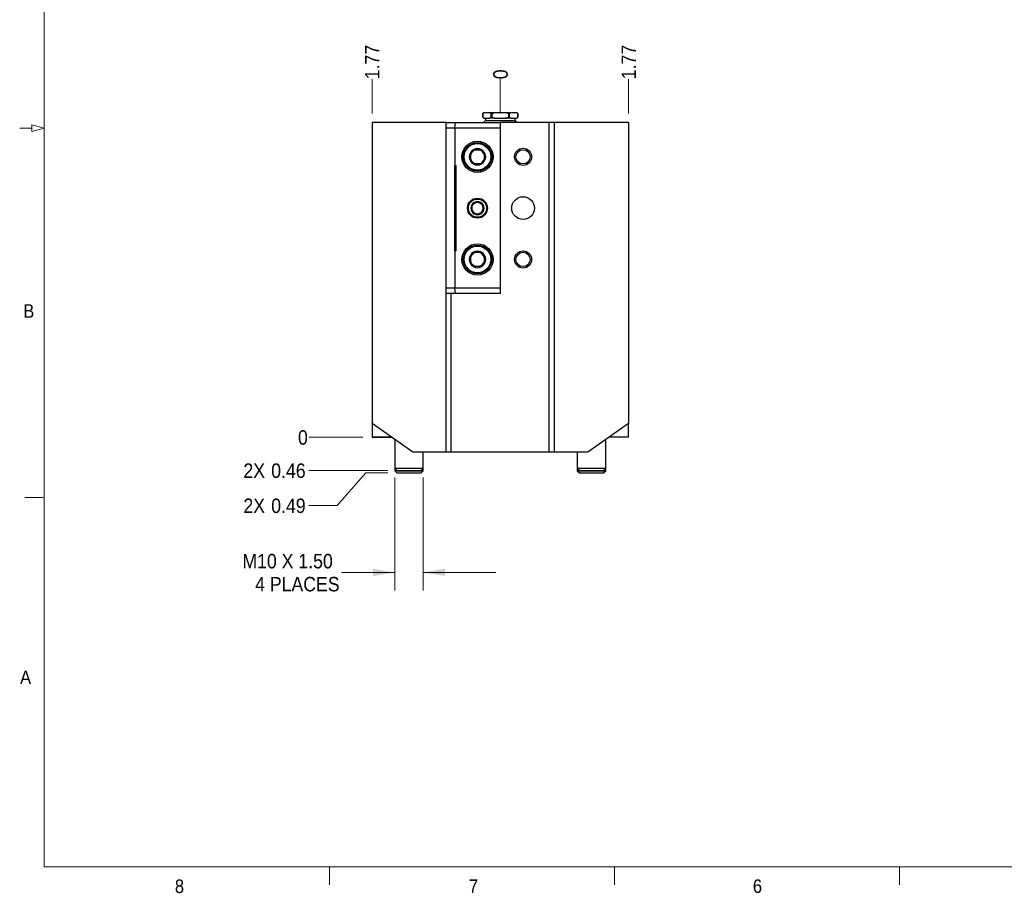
# Model space of a CAD drawing. Header units: inches. Extents: x 0.5 to 16.5, y 0.2 to 10.8.
# Tile 1 of 11: x 0.5 to 7.3, y 0.2 to 6.2. Entities that reach past the tile are written whole.
import ezdxf

# ---------------------------------------------------------------- set-up
doc = ezdxf.new("R2010")
doc.units = ezdxf.units.IN
doc.header["$MEASUREMENT"] = 0
doc.linetypes.add('SLD-Solid', pattern=[0])
doc.styles.add('SLDTEXTSTYLE2', font='GOTHIC.TTF', dxfattribs={"width": 0.913})
doc.dimstyles.new('SLDDIMSTYLE0', dxfattribs={"dimtxt": 0.1, "dimasz": 0.15, "dimexe": 0, "dimexo": 0.0625, "dimgap": 0.025, "dimtad": 0, "dimtih": 1, "dimtoh": 1, "dimdec": 0, "dimlfac": 2, "dimrnd": 1e-09, "dimdsep": 46, "dimtxsty": 'SLDTEXTSTYLE2', "dimblk1": 'NONE', "dimblk2": 'NONE', "dimsah": 1, "dimcen": 0.09, "dimadec": 0, "dimazin": 2, "dimtfac": 1, "dimtdec": 3, "dimtofl": 0, "dimtmove": 0, "dimatfit": 3, "dimldrblk": 'NONE', "dimfxl": 0, "dimfrac": 2, "dimtolj": 1, "dimtzin": 12, "dimarcsym": 0})
doc.dimstyles.new('SLDDIMSTYLE1', dxfattribs={"dimtxt": 0.1, "dimasz": 0.15, "dimexe": 0, "dimexo": 0.0625, "dimgap": 0.025, "dimtad": 0, "dimtih": 1, "dimtoh": 1, "dimlfac": 2, "dimrnd": 1e-09, "dimdsep": 46, "dimtxsty": 'SLDTEXTSTYLE2', "dimblk1": 'NONE', "dimblk2": 'NONE', "dimsah": 1, "dimcen": 0.09, "dimadec": 0, "dimazin": 2, "dimtfac": 1, "dimtdec": 3, "dimtofl": 0, "dimtmove": 0, "dimatfit": 3, "dimldrblk": 'NONE', "dimfxl": 0, "dimfrac": 2, "dimtolj": 1, "dimtzin": 12, "dimarcsym": 0})
doc.dimstyles.new('SLDDIMSTYLE2', dxfattribs={"dimtxt": 0.1, "dimasz": 0.15, "dimexe": 0, "dimexo": 0.0625, "dimgap": 0.025, "dimtad": 0, "dimtih": 1, "dimtoh": 1, "dimlfac": 2, "dimrnd": 1e-09, "dimdsep": 46, "dimtxsty": 'SLDTEXTSTYLE2', "dimblk1": 'NONE', "dimblk2": 'NONE', "dimsah": 1, "dimcen": 0.09, "dimadec": 0, "dimazin": 2, "dimtfac": 1, "dimtdec": 3, "dimtofl": 0, "dimtmove": 0, "dimatfit": 3, "dimldrblk": 'NONE', "dimfxl": 0, "dimfrac": 2, "dimtolj": 1, "dimtzin": 12, "dimarcsym": 0})
doc.dimstyles.new('SLDDIMSTYLE3', dxfattribs={"dimtxt": 0.1, "dimasz": 0.15, "dimexe": 0, "dimexo": 0.0625, "dimgap": 0.025, "dimtad": 0, "dimtih": 1, "dimtoh": 1, "dimlfac": 2, "dimrnd": 1e-09, "dimzin": 12, "dimdsep": 46, "dimtxsty": 'SLDTEXTSTYLE2', "dimblk1": 'NONE', "dimblk2": 'NONE', "dimsah": 1, "dimcen": 0.09, "dimadec": 0, "dimazin": 3, "dimtfac": 1, "dimtdec": 3, "dimtofl": 0, "dimtmove": 0, "dimatfit": 3, "dimldrblk": 'NONE', "dimfxl": 0, "dimfrac": 2, "dimtolj": 1, "dimtzin": 12, "dimarcsym": 0})
doc.dimstyles.new('SLDDIMSTYLE4', dxfattribs={"dimtxt": 0.1, "dimasz": 0.15, "dimexe": 0, "dimexo": 0.0625, "dimgap": 0.025, "dimtad": 0, "dimtih": 1, "dimtoh": 1, "dimlfac": 2, "dimrnd": 1e-09, "dimzin": 12, "dimdsep": 46, "dimtxsty": 'SLDTEXTSTYLE2', "dimsah": 1, "dimcen": 0.09, "dimadec": 0, "dimazin": 3, "dimtfac": 1, "dimtdec": 3, "dimtmove": 0, "dimatfit": 0, "dimfxl": 0, "dimfrac": 2, "dimtolj": 1, "dimtzin": 12, "dimarcsym": 0})

# ---------------------------------------------------------------- blocks, each defined once
blk = doc.blocks.new('_D')
at = {"color": 7, "linetype": 'SLD-Solid', "lineweight": 18}
blk.add_line((2.8259, 3.3658), (2.4509, 3.3658), dxfattribs=at)
at = {"color": 7, "linetype": 'SLD-Solid', "lineweight": 18, "insert": (2.377, 3.4142), "char_height": 0.1, "attachment_point": 1, "style": 'SLDTEXTSTYLE2'}
blk.add_mtext('0', dxfattribs=at)
blk = doc.blocks.new('_None')
blk = doc.blocks.new('_D_1')
at = {"color": 7, "linetype": 'SLD-Solid', "lineweight": 18}
blk.add_line((2.9982, 3.1365), (2.4509, 3.1365), dxfattribs=at)
at = {"color": 7, "linetype": 'SLD-Solid', "lineweight": 18, "char_height": 0.1, "attachment_point": 1, "style": 'SLDTEXTSTYLE2'}
for s, insert in [('2X ', (2.0002, 3.1848)), ('0.46', (2.1923, 3.1848))]:
    blk.add_mtext(s, dxfattribs=dict(at, insert=insert))
blk = doc.blocks.new('_D_2')
at = {"color": 7, "linetype": 'SLD-Solid', "lineweight": 18}
for p, q in [((2.6478, 2.894), (2.8446, 3.1198)), ((2.8446, 3.1198), (2.9982, 3.1198)), ((2.6478, 2.894), (2.4509, 2.894))]:
    blk.add_line(p, q, dxfattribs=at)
at = {"color": 7, "linetype": 'SLD-Solid', "lineweight": 18, "char_height": 0.1, "attachment_point": 1, "style": 'SLDTEXTSTYLE2'}
for s, insert in [('2X ', (2.0002, 2.9423)), ('0.49', (2.1923, 2.9423))]:
    blk.add_mtext(s, dxfattribs=dict(at, insert=insert))
blk = doc.blocks.new('_D_3')
at = {"color": 7, "linetype": 'SLD-Solid', "lineweight": 18}
blk.add_line((3.7742, 5.6006), (3.7742, 5.8375), dxfattribs=at)
at = {"color": 7, "linetype": 'SLD-Solid', "lineweight": 18, "insert": (3.7259, 5.8375), "char_height": 0.1, "attachment_point": 1, "rotation": 90, "style": 'SLDTEXTSTYLE2'}
blk.add_mtext('0', dxfattribs=at)
blk = doc.blocks.new('_D_4')
at = {"color": 7, "linetype": 'SLD-Solid', "lineweight": 18}
blk.add_line((4.6601, 5.6006), (4.6601, 5.8375), dxfattribs=at)
at = {"color": 7, "linetype": 'SLD-Solid', "lineweight": 18, "insert": (4.6117, 5.8375), "char_height": 0.1, "attachment_point": 1, "rotation": 90, "style": 'SLDTEXTSTYLE2'}
blk.add_mtext('1.77', dxfattribs=at)
blk = doc.blocks.new('_D_5')
at = {"color": 7, "linetype": 'SLD-Solid', "lineweight": 18}
blk.add_line((2.8884, 5.6006), (2.8884, 5.8375), dxfattribs=at)
at = {"color": 7, "linetype": 'SLD-Solid', "lineweight": 18, "insert": (2.8401, 5.8375), "char_height": 0.1, "attachment_point": 1, "rotation": 90, "style": 'SLDTEXTSTYLE2'}
blk.add_mtext('1.77', dxfattribs=at)
blk = doc.blocks.new('_D_6')
at = {"color": 7, "linetype": 'SLD-Solid', "lineweight": 18}
for p, q in [((3.0459, 3.0887), (3.0459, 2.3073)), ((3.2427, 3.0887), (3.2427, 2.3073)), ((3.0459, 2.4323), (2.6772, 2.4323)), ((3.2427, 2.4323), (3.7427, 2.4323))]:
    blk.add_line(p, q, dxfattribs=at)
for points in [[(3.0459, 2.4323), (2.8959, 2.4573), (2.8959, 2.4073)], [(3.2427, 2.4323), (3.3927, 2.4073), (3.3927, 2.4573)]]:
    blk.add_solid(points, dxfattribs=at)
at = {"color": 7, "linetype": 'SLD-Solid', "lineweight": 18, "char_height": 0.1, "attachment_point": 1, "style": 'SLDTEXTSTYLE2'}
for s, insert in [('M10 X 1.50', (1.9931, 2.56)), ('4 PLACES', (2.081, 2.4012))]:
    blk.add_mtext(s, dxfattribs=dict(at, insert=insert))

msp = doc.modelspace()

# ---------------------------------------------------------------- linework, layer by layer
at = {"color": 7, "linetype": 'SLD-Solid', "lineweight": 18}
for p, q in [((0.625, 10.6), (0.625, 0.4)), ((0.625, 5.5), (0.54, 5.5228)), ((0.54, 5.4772), (0.54, 5.5228)), ((0.54, 5.5), (0.455, 5.5)), ((0.625, 5.5), (0.54, 5.4772)), ((0.6165, 2.95), (0.4915, 2.95)), ((16.375, 0.4), (0.625, 0.4)), ((2.5937, 0.4), (2.5937, 0.275)), ((4.5625, 0.4), (4.5625, 0.275)), ((6.5312, 0.4), (6.5312, 0.275))]:
    msp.add_line(p, q, dxfattribs=at)
at = {"color": 7, "linetype": 'SLD-Solid', "lineweight": 25}
for p, q in [((3.6607, 5.6074), (3.6532, 5.5999)), ((3.6532, 5.5999), (3.6532, 5.5756)), ((3.6533, 5.5999), (3.6532, 5.5999)), ((3.6533, 5.5756), (3.6533, 5.5999)), ((3.6607, 5.6074), (3.6627, 5.6074)), ((3.6627, 5.6074), (3.6999, 5.6074)), ((3.6999, 5.6074), (3.737, 5.6074)), ((3.7181, 5.5999), (3.7094, 5.5999)), ((3.7094, 5.5999), (3.7094, 5.5756)), ((3.7181, 5.5756), (3.7181, 5.5999)), ((3.737, 5.6074), (3.8115, 5.6074)), ((3.8115, 5.6074), (3.8485, 5.6074)), ((3.8391, 5.5999), (3.8303, 5.5999)), ((3.8303, 5.5999), (3.8303, 5.5756)), ((3.8391, 5.5756), (3.8391, 5.5999)), ((3.8485, 5.6074), (3.8858, 5.6074)), ((3.8858, 5.6074), (3.8878, 5.6074)), ((3.8953, 5.5999), (3.8878, 5.6074)), ((3.8952, 5.5999), (3.8952, 5.5756)), ((3.8953, 5.5999), (3.8952, 5.5999)), ((3.8953, 5.5756), (3.8953, 5.5999)), ((2.8884, 5.5381), (2.8884, 3.4593)), ((3.4002, 5.5381), (2.8884, 5.5381)), ((3.4002, 5.5381), (3.4645, 5.5381)), ((3.4002, 3.2625), (3.4002, 5.5381)), ((3.4597, 5.4987), (3.4645, 5.5381)), ((3.4645, 5.5381), (3.7742, 5.5381)), ((3.6532, 5.5756), (3.6607, 5.5681)), ((3.6532, 5.5756), (3.6533, 5.5756)), ((3.6717, 5.5525), (3.6573, 5.5381)), ((3.6627, 5.5681), (3.6607, 5.5681)), ((3.6627, 5.5681), (3.6999, 5.5681)), ((3.6717, 5.5681), (3.6717, 5.5525)), ((3.6717, 5.5525), (3.7742, 5.5525)), ((3.737, 5.5681), (3.6999, 5.5681)), ((3.7094, 5.5756), (3.7181, 5.5756)), ((3.737, 5.5681), (3.8115, 5.5681)), ((3.7742, 5.5525), (3.8767, 5.5525)), ((3.7742, 5.5381), (3.7742, 5.4987)), ((4.1122, 5.5381), (3.7742, 5.5381)), ((3.8485, 5.5681), (3.8115, 5.5681)), ((3.8303, 5.5756), (3.8391, 5.5756)), ((3.8485, 5.5681), (3.8858, 5.5681)), ((3.8767, 5.5525), (3.8767, 5.5681)), ((3.8912, 5.5381), (3.8767, 5.5525)), ((3.8878, 5.5681), (3.8858, 5.5681)), ((3.8878, 5.5681), (3.8953, 5.5756)), ((3.8952, 5.5756), (3.8953, 5.5756)), ((4.1122, 3.2625), (4.1122, 5.5381)), ((4.1477, 5.5381), (4.1122, 5.5381)), ((4.1483, 5.5381), (4.1477, 5.5381)), ((4.1483, 3.2625), (4.1483, 5.5381)), ((4.6601, 5.5381), (4.1483, 5.5381)), ((4.6601, 5.5381), (4.6601, 3.4593)), ((3.4597, 5.4987), (3.4002, 5.4987)), ((3.7742, 5.4987), (3.4597, 5.4987)), ((3.4597, 5.4987), (3.4597, 5.2428)), ((3.7742, 5.4987), (3.7742, 4.3963)), ((3.4597, 5.2428), (3.4696, 5.2428)), ((3.4612, 4.6522), (3.4612, 5.2428)), ((3.4696, 4.6522), (3.4696, 5.2428)), ((3.4597, 4.6522), (3.4696, 4.6522)), ((3.4597, 4.6522), (3.4597, 4.3963)), ((3.4002, 4.3963), (3.4597, 4.3963)), ((3.4645, 4.357), (3.4002, 4.357)), ((3.4362, 3.2625), (3.4362, 4.357)), ((3.4597, 4.3963), (3.7742, 4.3963)), ((3.4645, 4.357), (3.4597, 4.3963)), ((3.7742, 4.357), (3.4645, 4.357)), ((3.7742, 4.3963), (3.7742, 4.357)), ((3.1695, 3.2625), (2.8884, 3.4593)), ((2.8884, 3.4593), (2.8884, 3.366)), ((4.6601, 3.4593), (4.3789, 3.2625)), ((4.6601, 3.366), (4.6601, 3.4593)), ((2.8884, 3.366), (3.0217, 3.366)), ((2.8884, 3.366), (2.8884, 3.3658)), ((3.0219, 3.3658), (2.8884, 3.3658)), ((3.0459, 3.3491), (3.0459, 3.1512)), ((4.5026, 3.1512), (4.5026, 3.3491)), ((4.6601, 3.3658), (4.5265, 3.3658)), ((4.6601, 3.366), (4.5268, 3.366)), ((4.6601, 3.366), (4.6601, 3.3658)), ((3.4002, 3.2625), (3.1695, 3.2625)), ((3.2427, 3.1512), (3.2427, 3.2625)), ((3.4007, 3.2625), (3.4002, 3.2625)), ((3.4362, 3.2625), (3.4007, 3.2625)), ((4.1122, 3.2625), (3.4362, 3.2625)), ((4.1477, 3.2625), (4.1122, 3.2625)), ((4.1483, 3.2625), (4.1477, 3.2625)), ((4.3789, 3.2625), (4.1483, 3.2625)), ((4.3057, 3.2625), (4.3057, 3.1512)), ((3.0459, 3.1512), (3.0459, 3.1345)), ((3.0459, 3.1512), (3.0607, 3.1365)), ((3.0459, 3.1512), (3.1443, 3.1512)), ((3.0459, 3.1345), (3.0607, 3.1198)), ((3.0459, 3.1345), (3.1443, 3.1345)), ((3.0607, 3.1365), (3.1443, 3.1365)), ((3.1443, 3.1512), (3.2427, 3.1512)), ((3.1443, 3.1365), (3.228, 3.1365)), ((3.1443, 3.1345), (3.2427, 3.1345)), ((3.228, 3.1365), (3.2427, 3.1512)), ((3.228, 3.1198), (3.2427, 3.1345)), ((3.2427, 3.1345), (3.2427, 3.1512)), ((4.3057, 3.1512), (4.3057, 3.1345)), ((4.3057, 3.1512), (4.3205, 3.1365)), ((4.3057, 3.1512), (4.4042, 3.1512)), ((4.3057, 3.1345), (4.3205, 3.1198)), ((4.3057, 3.1345), (4.5026, 3.1345)), ((4.3205, 3.1365), (4.4042, 3.1365)), ((4.4042, 3.1512), (4.5026, 3.1512)), ((4.4042, 3.1365), (4.4878, 3.1365)), ((4.4878, 3.1365), (4.5026, 3.1512)), ((4.4878, 3.1198), (4.5026, 3.1345)), ((4.5026, 3.1345), (4.5026, 3.1512)), ((3.0607, 3.1198), (3.1443, 3.1198)), ((3.1443, 3.1198), (3.228, 3.1198)), ((4.3205, 3.1198), (4.4878, 3.1198))]:
    msp.add_line(p, q, dxfattribs=at)
for centre, radius in [((3.6168, 5.3018), 0.1083), ((3.6168, 5.3018), 0.0984), ((3.6168, 5.3018), 0.0925), ((3.9317, 5.3018), 0.0591), ((3.9317, 5.3018), 0.0492), ((3.6168, 4.9475), 0.0689), ((3.6168, 4.9475), 0.0627), ((3.9317, 4.9475), 0.0787), ((3.6168, 4.5932), 0.1083), ((3.6168, 4.5932), 0.0984), ((3.6168, 4.5932), 0.0925), ((3.9317, 4.5932), 0.0591), ((3.9317, 4.5932), 0.0492)]:
    msp.add_circle(centre, radius, dxfattribs=at)
for centre, radius, start, end in [((3.6168, 5.3018), 0.0568, 120, 180), ((3.6168, 5.3018), 0.0492, 150, 210), ((3.6168, 5.3018), 0.0492, 90, 150), ((3.6168, 5.3018), 0.0568, 60, 120), ((3.6168, 5.3018), 0.0492, 30, 90), ((3.6168, 5.3018), 0.0568, 0, 60), ((3.6168, 5.3018), 0.0492, 330, 30), ((3.6168, 5.3018), 0.0568, 180, 240), ((3.6168, 5.3018), 0.0492, 210, 270), ((3.6168, 5.3018), 0.0568, 240, 300), ((3.6168, 5.3018), 0.0492, 270, 330), ((3.6168, 5.3018), 0.0568, 300, 0), ((3.6168, 4.9475), 0.0455, 150, 210), ((3.6168, 4.9475), 0.0455, 90, 150), ((3.6168, 4.9475), 0.0394, 120, 180), ((3.6168, 4.9475), 0.0394, 60, 120), ((3.6168, 4.9475), 0.0455, 30, 90), ((3.6168, 4.9475), 0.0394, 0, 60), ((3.6168, 4.9475), 0.0455, 330, 30), ((3.6168, 4.9475), 0.0394, 180, 240), ((3.6168, 4.9475), 0.0455, 210, 270), ((3.6168, 4.9475), 0.0394, 240, 300), ((3.6168, 4.9475), 0.0455, 270, 330), ((3.6168, 4.9475), 0.0394, 300, 0), ((3.6168, 4.5932), 0.0568, 120, 180), ((3.6168, 4.5932), 0.0492, 90, 150), ((3.6168, 4.5932), 0.0568, 60, 120), ((3.6168, 4.5932), 0.0492, 30, 90), ((3.6168, 4.5932), 0.0568, 0, 60), ((3.6168, 4.5932), 0.0568, 180, 240), ((3.6168, 4.5932), 0.0492, 150, 210), ((3.6168, 4.5932), 0.0492, 210, 270), ((3.6168, 4.5932), 0.0492, 270, 330), ((3.6168, 4.5932), 0.0568, 300, 0), ((3.6168, 4.5932), 0.0492, 330, 30), ((3.6168, 4.5932), 0.0568, 240, 300)]:
    msp.add_arc(centre, radius, start, end, dxfattribs=at)
for points, knots in [([(3.6627, 5.6074), (3.6611, 5.6063), (3.6579, 5.6041), (3.6548, 5.6013), (3.6533, 5.5999)], [0, 0, 0, 0, 0.499097, 1, 1, 1, 1]), ([(3.7094, 5.5999), (3.7078, 5.6013), (3.7047, 5.6041), (3.7015, 5.6063), (3.6999, 5.6074)], [0, 0, 0, 0, 0.499192, 1, 1, 1, 1]), ([(3.737, 5.6074), (3.7338, 5.6063), (3.7274, 5.6041), (3.7212, 5.6013), (3.7181, 5.5999)], [0, 0, 0, 0, 0.499097, 1, 1, 1, 1]), ([(3.8303, 5.5999), (3.8272, 5.6013), (3.8211, 5.6041), (3.8147, 5.6063), (3.8115, 5.6074)], [0, 0, 0, 0, 0.499192, 1, 1, 1, 1]), ([(3.8485, 5.6074), (3.8469, 5.6063), (3.8437, 5.6041), (3.8406, 5.6013), (3.8391, 5.5999)], [0, 0, 0, 0, 0.499097, 1, 1, 1, 1]), ([(3.8952, 5.5999), (3.8937, 5.6013), (3.8906, 5.6041), (3.8874, 5.6063), (3.8858, 5.6074)], [0, 0, 0, 0, 0.499192, 1, 1, 1, 1]), ([(3.6533, 5.5756), (3.6548, 5.5742), (3.6579, 5.5714), (3.6611, 5.5692), (3.6627, 5.5681)], [0, 0, 0, 0, 0.499192, 1, 1, 1, 1]), ([(3.6999, 5.5681), (3.7015, 5.5692), (3.7047, 5.5714), (3.7078, 5.5742), (3.7094, 5.5756)], [0, 0, 0, 0, 0.499097, 1, 1, 1, 1]), ([(3.7181, 5.5756), (3.7212, 5.5742), (3.7274, 5.5714), (3.7338, 5.5692), (3.737, 5.5681)], [0, 0, 0, 0, 0.499192, 1, 1, 1, 1]), ([(3.8115, 5.5681), (3.8147, 5.5692), (3.8211, 5.5714), (3.8272, 5.5742), (3.8303, 5.5756)], [0, 0, 0, 0, 0.499097, 1, 1, 1, 1]), ([(3.8391, 5.5756), (3.8406, 5.5742), (3.8437, 5.5714), (3.8469, 5.5692), (3.8485, 5.5681)], [0, 0, 0, 0, 0.499192, 1, 1, 1, 1]), ([(3.8858, 5.5681), (3.8874, 5.5692), (3.8906, 5.5714), (3.8936, 5.5742), (3.8952, 5.5756)], [0, 0, 0, 0, 0.499097, 1, 1, 1, 1]), ([(3.5599, 5.3018), (3.5609, 5.3035), (3.5628, 5.3069), (3.5659, 5.3121), (3.5691, 5.3176), (3.572, 5.3228), (3.5746, 5.3273), (3.5769, 5.3313), (3.5792, 5.3353), (3.582, 5.34), (3.585, 5.3453), (3.5872, 5.3491), (3.5883, 5.3511)], [0, 0, 0, 0, 0.108078, 0.216106, 0.328002, 0.439822, 0.516644, 0.593468, 0.672836, 0.752223, 0.875544, 1, 1, 1, 1]), ([(3.5883, 5.3511), (3.5908, 5.3511), (3.5947, 5.3511), (3.6005, 5.3511), (3.6055, 5.3511), (3.6106, 5.3511), (3.6157, 5.3511), (3.6207, 5.3511), (3.6256, 5.3511), (3.6305, 5.3511), (3.6353, 5.3511), (3.6403, 5.3511), (3.6435, 5.3511), (3.6452, 5.3511)], [0, 0, 0, 0, 0.135034, 0.222066, 0.309423, 0.396633, 0.483464, 0.566453, 0.649799, 0.733256, 0.816397, 0.908186, 1, 1, 1, 1]), ([(3.6452, 5.3511), (3.6461, 5.3494), (3.6481, 5.346), (3.6511, 5.3408), (3.6543, 5.3353), (3.6572, 5.3301), (3.6599, 5.3256), (3.6622, 5.3216), (3.6645, 5.3176), (3.6672, 5.3129), (3.6703, 5.3076), (3.6725, 5.3038), (3.6736, 5.3018)], [0, 0, 0, 0, 0.108078, 0.216106, 0.328002, 0.439822, 0.516644, 0.593468, 0.672836, 0.752223, 0.875544, 1, 1, 1, 1]), ([(3.5883, 5.2526), (3.5874, 5.2543), (3.5855, 5.2576), (3.5824, 5.2629), (3.5792, 5.2684), (3.5763, 5.2735), (3.5736, 5.2781), (3.5713, 5.2821), (3.569, 5.2861), (3.5663, 5.2908), (3.5633, 5.2961), (3.561, 5.2999), (3.5599, 5.3018)], [0, 0, 0, 0, 0.108078, 0.216106, 0.328002, 0.439822, 0.516644, 0.593468, 0.672836, 0.752223, 0.875544, 1, 1, 1, 1]), ([(3.6452, 5.2526), (3.6435, 5.2526), (3.6403, 5.2526), (3.6353, 5.2526), (3.6305, 5.2526), (3.6256, 5.2526), (3.6207, 5.2526), (3.6157, 5.2526), (3.6106, 5.2526), (3.6055, 5.2526), (3.6005, 5.2526), (3.5947, 5.2526), (3.5908, 5.2526), (3.5883, 5.2526)], [0, 0, 0, 0, 0.091814, 0.183603, 0.266744, 0.350201, 0.433547, 0.516536, 0.603367, 0.690577, 0.777934, 0.864966, 1, 1, 1, 1]), ([(3.6736, 5.3018), (3.6726, 5.3002), (3.6707, 5.2968), (3.6676, 5.2915), (3.6645, 5.286), (3.6615, 5.2809), (3.6589, 5.2764), (3.6566, 5.2724), (3.6543, 5.2684), (3.6516, 5.2637), (3.6485, 5.2584), (3.6463, 5.2546), (3.6452, 5.2526)], [0, 0, 0, 0, 0.108078, 0.216106, 0.328002, 0.439822, 0.516644, 0.593468, 0.672836, 0.752223, 0.875544, 1, 1, 1, 1]), ([(3.5774, 4.9702), (3.5787, 4.971), (3.5814, 4.9726), (3.5856, 4.975), (3.59, 4.9775), (3.5941, 4.9799), (3.5978, 4.982), (3.6009, 4.9838), (3.6041, 4.9857), (3.6079, 4.9879), (3.6121, 4.9903), (3.6152, 4.9921), (3.6168, 4.993)], [0, 0, 0, 0, 0.108077, 0.216104, 0.327999, 0.439818, 0.51664, 0.593465, 0.672833, 0.752221, 0.875543, 1, 1, 1, 1]), ([(3.5774, 4.9248), (3.5774, 4.9261), (3.5774, 4.9287), (3.5774, 4.9331), (3.5774, 4.9378), (3.5774, 4.943), (3.5774, 4.9484), (3.5774, 4.9538), (3.5774, 4.9592), (3.5774, 4.9647), (3.5774, 4.9683), (3.5774, 4.9702)], [0, 0, 0, 0, 0.0918299, 0.1836356, 0.2945823, 0.4058181, 0.5165407, 0.6323865, 0.7488003, 0.8649417, 1, 1, 1, 1]), ([(3.6168, 4.993), (3.6181, 4.9922), (3.6208, 4.9907), (3.625, 4.9882), (3.6294, 4.9857), (3.6335, 4.9833), (3.6371, 4.9812), (3.6403, 4.9794), (3.6435, 4.9775), (3.6473, 4.9754), (3.6515, 4.9729), (3.6546, 4.9711), (3.6561, 4.9702)], [0, 0, 0, 0, 0.108077, 0.216104, 0.327999, 0.439818, 0.51664, 0.593465, 0.672833, 0.752221, 0.875543, 1, 1, 1, 1]), ([(3.6561, 4.9702), (3.6561, 4.9683), (3.6561, 4.9647), (3.6561, 4.9592), (3.6561, 4.9538), (3.6561, 4.9484), (3.6561, 4.943), (3.6561, 4.9378), (3.6561, 4.9331), (3.6561, 4.9287), (3.6561, 4.9261), (3.6561, 4.9248)], [0, 0, 0, 0, 0.135058, 0.2512, 0.367613, 0.483459, 0.594182, 0.705418, 0.816364, 0.90817, 1, 1, 1, 1]), ([(3.6168, 4.902), (3.6154, 4.9028), (3.6127, 4.9044), (3.6085, 4.9068), (3.6041, 4.9093), (3.6, 4.9117), (3.5964, 4.9138), (3.5932, 4.9157), (3.59, 4.9175), (3.5862, 4.9197), (3.582, 4.9221), (3.5789, 4.9239), (3.5774, 4.9248)], [0, 0, 0, 0, 0.108077, 0.216104, 0.327999, 0.439818, 0.51664, 0.593465, 0.672833, 0.752221, 0.875543, 1, 1, 1, 1]), ([(3.6561, 4.9248), (3.6548, 4.924), (3.6521, 4.9225), (3.6479, 4.92), (3.6435, 4.9175), (3.6394, 4.9151), (3.6358, 4.913), (3.6326, 4.9112), (3.6294, 4.9093), (3.6256, 4.9072), (3.6214, 4.9047), (3.6183, 4.9029), (3.6168, 4.902)], [0, 0, 0, 0, 0.108077, 0.216104, 0.327999, 0.439818, 0.51664, 0.593465, 0.672833, 0.752221, 0.875543, 1, 1, 1, 1]), ([(3.5599, 4.5932), (3.5609, 4.5948), (3.5628, 4.5982), (3.5659, 4.6035), (3.5691, 4.609), (3.572, 4.6141), (3.5746, 4.6186), (3.5769, 4.6226), (3.5792, 4.6266), (3.582, 4.6313), (3.585, 4.6366), (3.5872, 4.6405), (3.5883, 4.6424)], [0, 0, 0, 0, 0.108078, 0.216106, 0.328002, 0.439822, 0.516644, 0.593468, 0.672836, 0.752223, 0.875544, 1, 1, 1, 1]), ([(3.5883, 4.6424), (3.5908, 4.6424), (3.5947, 4.6424), (3.6005, 4.6424), (3.6055, 4.6424), (3.6106, 4.6424), (3.6157, 4.6424), (3.6207, 4.6424), (3.6256, 4.6424), (3.6305, 4.6424), (3.6353, 4.6424), (3.6403, 4.6424), (3.6435, 4.6424), (3.6452, 4.6424)], [0, 0, 0, 0, 0.135034, 0.222066, 0.309423, 0.396633, 0.483464, 0.566453, 0.649799, 0.733256, 0.816397, 0.908186, 1, 1, 1, 1]), ([(3.6452, 4.6424), (3.6461, 4.6407), (3.6481, 4.6374), (3.6511, 4.6321), (3.6543, 4.6266), (3.6572, 4.6215), (3.6599, 4.6169), (3.6622, 4.6129), (3.6645, 4.6089), (3.6672, 4.6042), (3.6703, 4.5989), (3.6725, 4.5951), (3.6736, 4.5932)], [0, 0, 0, 0, 0.108078, 0.216106, 0.328002, 0.439822, 0.516644, 0.593468, 0.672836, 0.752223, 0.875544, 1, 1, 1, 1]), ([(3.5883, 4.544), (3.5874, 4.5456), (3.5855, 4.549), (3.5824, 4.5543), (3.5792, 4.5598), (3.5763, 4.5649), (3.5736, 4.5694), (3.5713, 4.5734), (3.569, 4.5774), (3.5663, 4.5821), (3.5633, 4.5874), (3.561, 4.5913), (3.5599, 4.5932)], [0, 0, 0, 0, 0.108078, 0.216106, 0.328002, 0.439822, 0.516644, 0.593468, 0.672836, 0.752223, 0.875544, 1, 1, 1, 1]), ([(3.6736, 4.5932), (3.6726, 4.5915), (3.6707, 4.5882), (3.6676, 4.5829), (3.6645, 4.5774), (3.6615, 4.5723), (3.6589, 4.5677), (3.6566, 4.5637), (3.6543, 4.5597), (3.6516, 4.555), (3.6485, 4.5497), (3.6463, 4.5459), (3.6452, 4.544)], [0, 0, 0, 0, 0.108078, 0.216106, 0.328002, 0.439822, 0.516644, 0.593468, 0.672836, 0.752223, 0.875544, 1, 1, 1, 1]), ([(3.6452, 4.544), (3.6435, 4.544), (3.6403, 4.544), (3.6353, 4.544), (3.6305, 4.544), (3.6256, 4.544), (3.6207, 4.544), (3.6157, 4.544), (3.6106, 4.544), (3.6055, 4.544), (3.6005, 4.544), (3.5947, 4.544), (3.5908, 4.544), (3.5883, 4.544)], [0, 0, 0, 0, 0.091814, 0.183603, 0.266744, 0.350201, 0.433547, 0.516536, 0.603367, 0.690577, 0.777934, 0.864966, 1, 1, 1, 1])]:
    msp.add_open_spline(points, degree=3, knots=knots, dxfattribs=at)

# ---------------------------------------------------------------- texts
at = {"color": 7, "linetype": 'Continuous', "lineweight": 0, "char_height": 0.0937, "attachment_point": 1, "style": 'SLDTEXTSTYLE2'}
for s, insert in [('B', (0.4797, 4.2841)), ('A', (0.4576, 1.7548)), ('8', (1.5268, 0.3119)), ('7', (3.5574, 0.3122)), ('6', (5.5188, 0.3126))]:
    msp.add_mtext(s, dxfattribs=dict(at, insert=insert))

# ---------------------------------------------------------------- dimensions: what is measured, and where the dimension line sits
at = {"color": 7, "linetype": 'SLD-Solid', "lineweight": 18}
for feature_location, offset, dtype, origin, dimstyle, picture, middle in [((2.8884, 5.5381), (0, 0.2995), 1, (3.7742, 5.5381), 'SLDDIMSTYLE3', '_D_5', (2.8884, 5.9668)), ((4.6601, 5.5381), (0, 0.2995), 1, (3.7742, 5.5381), 'SLDDIMSTYLE3', '_D_4', (4.6601, 5.9668)), ((3.7742375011, 5.5380593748), (0, 0.2994817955), 1, (3.7742375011, 5.5380593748), 'SLDDIMSTYLE0', '_D_3', (3.7742375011, 5.8744856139)), ((2.8884107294, 3.3658152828), (-0.4375, 0), 0, (2.8884107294, 3.3658152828), 'SLDDIMSTYLE0', '_D', (2.4139662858, 3.3658152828))]:
    dim = msp.add_ordinate_dim(feature_location=feature_location, offset=offset, dtype=dtype, origin=origin, dimstyle=dimstyle, dxfattribs=at)
    dim.commit()
    dim.dimension.update_dxf_attribs({"geometry": picture, "text_midpoint": middle})
for feature_location, offset, dimstyle, picture, middle in [((3.0607, 3.1365), (-0.6097, 0), 'SLDDIMSTYLE1', '_D_1', (2.2256, 3.1365)), ((3.0607, 3.1198), (-0.6097, -0.2258), 'SLDDIMSTYLE2', '_D_2', (2.2256, 2.894))]:
    dim = msp.add_ordinate_dim(feature_location=feature_location, offset=offset, dtype=0, origin=(2.8884, 3.3658), text='2X <>', dimstyle=dimstyle, dxfattribs=at)
    dim.commit()
    dim.dimension.update_dxf_attribs({"geometry": picture, "text_midpoint": middle})
dim = msp.add_linear_dim(base=(3.2427, 2.4323), p1=(3.0459, 3.1512), p2=(3.2427, 3.1512), angle=0, text='M10 X 1.50\\P4 PLACES', dimstyle='SLDDIMSTYLE4', dxfattribs=at)
dim.commit()
dim.dimension.update_dxf_attribs({"geometry": '_D_6', "text_midpoint": (2.3351, 2.4323), "dimtype": 160})

doc.saveas('drawing.dxf')
